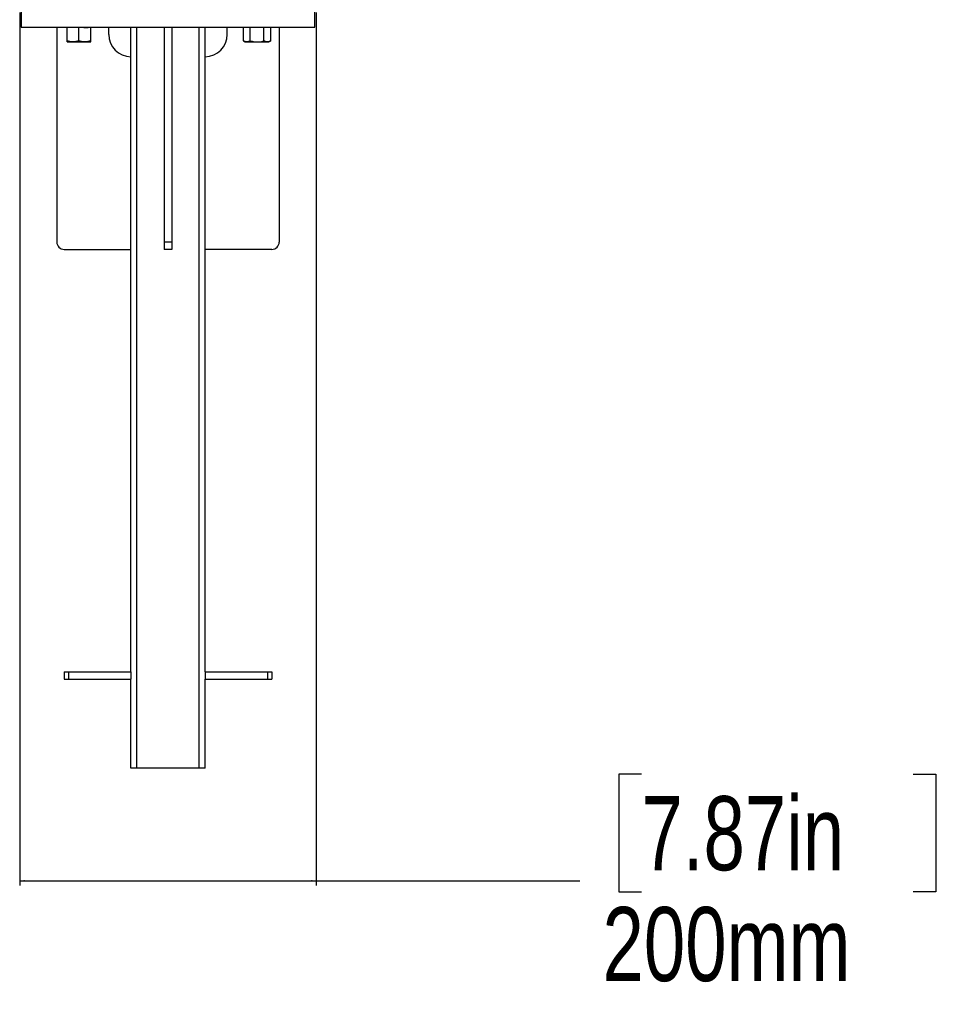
# Model space of a CAD drawing. Header units: millimetres. Extents: x 20 to 22981, y 40 to 19992.
# Tile 15 of 158: x 6579 to 7845, y 780 to 2108. Entities that reach past the tile are written whole.
import ezdxf

# ---------------------------------------------------------------- set-up
doc = ezdxf.new("R2010")
doc.units = ezdxf.units.MM
doc.header["$LTSCALE"] = 2
doc.layers.add('COMPONENT_GEOMETRY', color=7, linetype='Continuous')
doc.styles.add('SLDTEXTSTYLE0', font='TXT', dxfattribs={"width": 0.75})
doc.dimstyles.new('SLDDIMSTYLE1', dxfattribs={"dimtxt": 100, "dimasz": 6.604, "dimexe": 0, "dimexo": 0.0625, "dimgap": 25, "dimtad": 0, "dimtih": 1, "dimtoh": 1, "dimdec": 1, "dimrnd": 1e-09, "dimzin": 12, "dimdsep": 46, "dimtxsty": 'SLDTEXTSTYLE0', "dimsah": 1, "dimcen": 0.09, "dimadec": 0, "dimazin": 3, "dimtfac": 1, "dimtdec": 1, "dimtofl": 0, "dimtmove": 0, "dimatfit": 3, "dimfxl": 1, "dimfrac": 2, "dimtolj": 1, "dimtzin": 12, "dimarcsym": 0})

# ---------------------------------------------------------------- blocks, each defined once
blk = doc.blocks.new('_D_6')
at = {"layer": 'COMPONENT_GEOMETRY', "color": 7}
for p, q in [((6579.3, 2118), (6579.3, 940.1)), ((6979.3, 2118), (6979.3, 940.1)), ((7417.9, 1090.5), (7387.4, 1090.5)), ((7387.4, 1090.5), (7387.4, 931.8)), ((7784.4, 1090.5), (7814.9, 1090.5)), ((7814.9, 1090.5), (7814.9, 931.8)), ((6579.3, 946.5), (6979.3, 946.5)), ((6979.3, 946.5), (7334.9, 946.5)), ((7387.4, 931.8), (7417.9, 931.8)), ((7814.9, 931.8), (7784.4, 931.8))]:
    blk.add_line(p, q, dxfattribs=at)
for points in [[(6579.3, 946.5), (6585.9, 945.5), (6585.9, 947.5)], [(6979.3, 946.5), (6972.7, 947.5), (6972.7, 945.5)]]:
    blk.add_solid(points, dxfattribs=at)
at = {"layer": 'COMPONENT_GEOMETRY', "color": 7, "char_height": 100, "attachment_point": 1, "style": 'SLDTEXTSTYLE0'}
for s, insert in [('7.87in', (7417.9, 1060.7)), ('200mm', (7365.3, 911.1))]:
    blk.add_mtext(s, dxfattribs=dict(at, insert=insert))

msp = doc.modelspace()

# ---------------------------------------------------------------- linework, layer by layer
at = {"color": 7, "linetype": 'Continuous', "lineweight": 25}
for p, q in [((6581.29, 2118.49), (6581.29, 2098.49)), ((6977.29, 2098.49), (6977.29, 2118.49)), ((6581.29, 2098.49), (6977.29, 2098.49)), ((6629.29, 2098.49), (6629.29, 1808.49)), ((6643.08, 2079.92), (6643.08, 2098.49)), ((6659.08, 2079.92), (6659.08, 2098.49)), ((6665.95, 2098.15), (6671.7, 2098.15)), ((6675.08, 2079.92), (6675.08, 2098.49)), ((6699.29, 2088.49), (6699.29, 2098.49)), ((6729.29, 1228.49), (6729.29, 2098.49)), ((6737.29, 1098.49), (6737.29, 2098.49)), ((6774.29, 2098.49), (6774.29, 1808.49)), ((6784.29, 2098.49), (6784.29, 1808.49)), ((6821.29, 1098.49), (6821.29, 2098.49)), ((6829.29, 1228.49), (6829.29, 2098.49)), ((6859.29, 2088.49), (6859.29, 2098.49)), ((6881.02, 2079.92), (6881.02, 2098.49)), ((6890.26, 2079.92), (6890.26, 2098.49)), ((6908.73, 2079.92), (6908.73, 2098.49)), ((6917.97, 2079.92), (6917.97, 2098.49)), ((6929.29, 2098.49), (6929.29, 1808.49)), ((6643.08, 2078.49), (6651.08, 2078.49)), ((6651.08, 2078.49), (6667.08, 2078.49)), ((6667.08, 2078.49), (6675.08, 2078.49)), ((6881.02, 2079.92), (6883.5, 2078.49)), ((6883.5, 2078.49), (6885.64, 2078.49)), ((6885.64, 2078.49), (6899.5, 2078.49)), ((6899.5, 2078.49), (6913.35, 2078.49)), ((6913.35, 2078.49), (6915.5, 2078.49)), ((6915.5, 2078.49), (6917.97, 2079.92)), ((6784.29, 1808.49), (6774.29, 1808.49)), ((6774.29, 1808.49), (6774.29, 1798.49)), ((6784.29, 1808.49), (6784.29, 1798.49)), ((6639.29, 1798.49), (6729.29, 1798.49)), ((6784.29, 1798.49), (6774.29, 1798.49)), ((6919.29, 1798.49), (6829.29, 1798.49)), ((6639.29, 1228.49), (6639.29, 1218.49)), ((6639.29, 1228.49), (6645.29, 1228.49)), ((6645.29, 1228.49), (6645.29, 1218.49)), ((6645.29, 1228.49), (6729.29, 1228.49)), ((6729.29, 1228.49), (6729.29, 1218.49)), ((6829.29, 1228.49), (6829.29, 1218.49)), ((6829.29, 1228.49), (6913.29, 1228.49)), ((6913.29, 1228.49), (6913.29, 1218.49)), ((6913.29, 1228.49), (6919.29, 1228.49)), ((6919.29, 1228.49), (6919.29, 1218.49)), ((6639.29, 1218.49), (6645.29, 1218.49)), ((6645.29, 1218.49), (6729.29, 1218.49)), ((6729.29, 1098.49), (6729.29, 1218.49)), ((6829.29, 1098.49), (6829.29, 1218.49)), ((6829.29, 1218.49), (6913.29, 1218.49)), ((6913.29, 1218.49), (6919.29, 1218.49)), ((6737.29, 1098.49), (6729.29, 1098.49)), ((6821.29, 1098.49), (6737.29, 1098.49)), ((6829.29, 1098.49), (6821.29, 1098.49))]:
    msp.add_line(p, q, dxfattribs=at)
for centre, radius, start, end in [((6729.29, 2088.49), 30, 180, 270), ((6829.29, 2088.49), 30, 270, 0), ((6639.29, 1808.49), 10, 180, 270), ((6919.29, 1808.49), 10, 270, 0)]:
    msp.add_arc(centre, radius, start, end, dxfattribs=at)
for points, knots in [([(6651.08, 2078.49), (6650.89, 2078.49), (6649.46, 2078.51), (6646.75, 2078.82), (6644.31, 2079.55), (6643.08, 2079.92)], [0, 0, 0, 0, 0.0700858, 0.5307822, 1, 1, 1, 1]), ([(6643.08, 2078.49), (6643.08, 2078.51), (6643.08, 2078.59), (6643.08, 2079.36), (6643.08, 2079.92)], [0, 0, 0, 0, 0.2686336, 1, 1, 1, 1]), ([(6659.08, 2079.92), (6657.78, 2079.52), (6655.16, 2078.71), (6652.45, 2078.57), (6651.08, 2078.49)], [0, 0, 0, 0, 0.495458, 1, 1, 1, 1]), ([(6667.08, 2078.49), (6666.89, 2078.49), (6665.46, 2078.51), (6662.75, 2078.82), (6660.31, 2079.55), (6659.08, 2079.92)], [0, 0, 0, 0, 0.0700858, 0.5307822, 1, 1, 1, 1]), ([(6675.08, 2079.92), (6673.78, 2079.52), (6671.16, 2078.71), (6668.45, 2078.57), (6667.08, 2078.49)], [0, 0, 0, 0, 0.495458, 1, 1, 1, 1]), ([(6675.08, 2078.49), (6675.08, 2078.51), (6675.08, 2078.59), (6675.08, 2079.36), (6675.08, 2079.92)], [0, 0, 0, 0, 0.2686336, 1, 1, 1, 1]), ([(6885.64, 2078.49), (6885.53, 2078.49), (6884.7, 2078.51), (6883.14, 2078.82), (6881.73, 2079.55), (6881.02, 2079.92)], [0, 0, 0, 0, 0.0700858, 0.5307822, 1, 1, 1, 1]), ([(6890.26, 2079.92), (6889.51, 2079.52), (6888, 2078.71), (6886.43, 2078.57), (6885.64, 2078.49)], [0, 0, 0, 0, 0.495458, 1, 1, 1, 1]), ([(6890.26, 2079.92), (6891.04, 2079.7), (6894.05, 2078.87), (6897.17, 2078.65), (6899.5, 2078.49)], [0, 0, 0, 0, 0.2575513, 1, 1, 1, 1]), ([(6899.5, 2078.49), (6900.34, 2078.51), (6903.46, 2078.59), (6906.51, 2079.36), (6908.73, 2079.92)], [0, 0, 0, 0, 0.2686336, 1, 1, 1, 1]), ([(6913.35, 2078.49), (6913.24, 2078.49), (6912.42, 2078.51), (6910.85, 2078.82), (6909.44, 2079.55), (6908.73, 2079.92)], [0, 0, 0, 0, 0.0700858, 0.5307822, 1, 1, 1, 1]), ([(6917.97, 2079.92), (6917.22, 2079.52), (6915.71, 2078.71), (6914.14, 2078.57), (6913.35, 2078.49)], [0, 0, 0, 0, 0.495458, 1, 1, 1, 1])]:
    msp.add_open_spline(points, degree=3, knots=knots, dxfattribs=at)

# ---------------------------------------------------------------- dimensions: what is measured, and where the dimension line sits
at = {"layer": 'COMPONENT_GEOMETRY', "color": 7}
dim = msp.add_linear_dim(base=(6979.29, 946.49), p1=(6579.29, 2120.49), p2=(6979.29, 2120.49), dimstyle='SLDDIMSTYLE1', dxfattribs=at)
dim.commit()
dim.dimension.update_dxf_attribs({"geometry": '_D_6', "text_midpoint": (7601.17, 946.49), "dimtype": 160})

doc.saveas('drawing.dxf')
